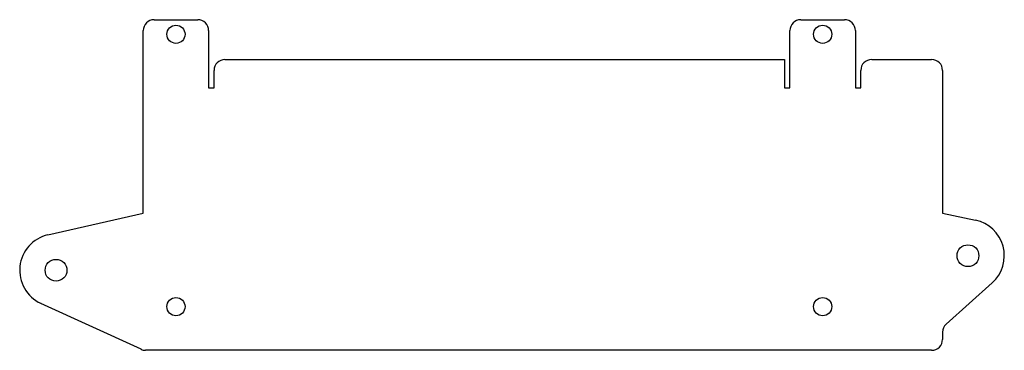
# Model space of a CAD drawing. Header units: millimetres. Extents: x -72 to 64, y -11 to 34.
import ezdxf

# ---------------------------------------------------------------- set-up
doc = ezdxf.new("R2010")
doc.units = ezdxf.units.MM

msp = doc.modelspace()

# ---------------------------------------------------------------- linework, layer by layer
at = {"color": 7, "linetype": 'Continuous', "lineweight": 25}
for p, q in [((-53.5, 34.44), (-47.5, 34.44)), ((35.5, 34.44), (41.5, 34.44)), ((-55, 7.85), (-55, 32.94)), ((-46, 32.94), (-46, 25.07)), ((34, 25.07), (34, 32.94)), ((43, 32.94), (43, 25.07)), ((-43.75, 28.97), (33.25, 28.97)), ((33.25, 28.97), (33.25, 25.07)), ((45.25, 28.97), (53.5, 28.97)), ((-45.25, 25.07), (-45.25, 27.47)), ((43.75, 25.07), (43.75, 27.47)), ((55, 27.47), (55, 7.85)), ((-46, 25.07), (-45.25, 25.07)), ((33.25, 25.07), (34, 25.07)), ((43, 25.07), (43.75, 25.07)), ((-68.11, 4.88), (-55, 7.85)), ((55, 7.85), (59.53, 6.89)), ((61.84, -1.72), (55.5, -7.4)), ((-55.3, -10.86), (-69.08, -4.55)), ((55, -8.52), (55, -9.5)), ((53.5, -11), (-54.67, -11))]:
    msp.add_line(p, q, dxfattribs=at)
for centre, radius in [((-50.5, 32.44), 1.25), ((38.5, 32.44), 1.25), ((58.5, 2), 1.5), ((-67, 0), 1.5), ((-50.5, -5), 1.25), ((38.5, -5), 1.25)]:
    msp.add_circle(centre, radius, dxfattribs=at)
for centre, radius, start, end in [((-53.5, 32.94), 1.5, 90, 180), ((-47.5, 32.94), 1.5, 0, 90), ((35.5, 32.94), 1.5, 90, 180), ((41.5, 32.94), 1.5, 0, 90), ((-43.75, 27.47), 1.5, 90, 180), ((45.25, 27.47), 1.5, 90, 180), ((53.5, 27.47), 1.5, 0, 90), ((58.5, 2), 5, 311.8629, 78.0683), ((-67, 0), 5, 102.7844, 245.377), ((56.5, -8.52), 1.5, 131.8629, 180), ((53.5, -9.5), 1.5, 270, 0), ((-54.67, -9.5), 1.5, 245.377, 270)]:
    msp.add_arc(centre, radius, start, end, dxfattribs=at)

doc.saveas('drawing.dxf')
